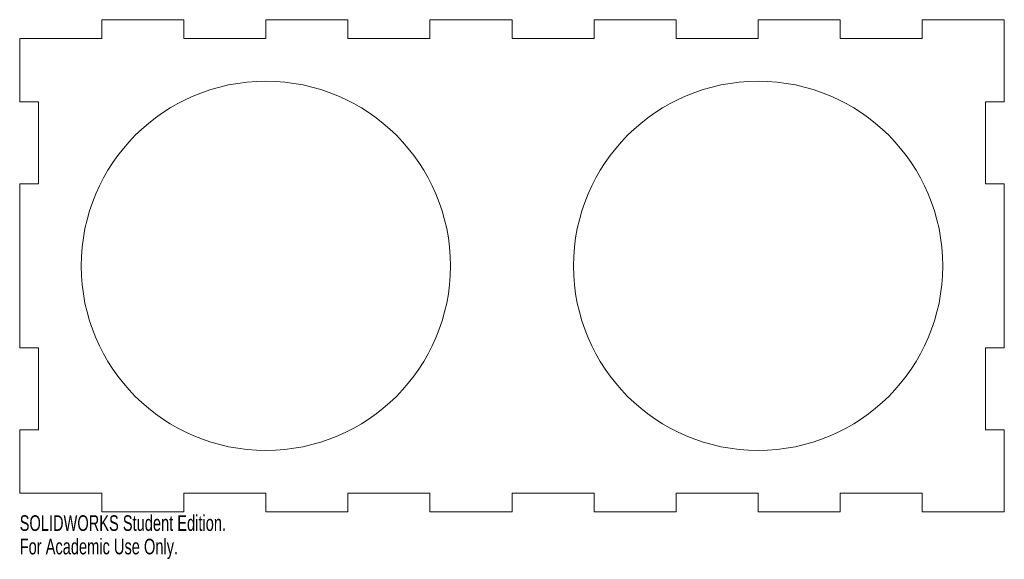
# Model space of a CAD drawing. Header units: inches. Extents: x -9 to 3, y -3.6 to 3.
import ezdxf

# ---------------------------------------------------------------- set-up
doc = ezdxf.new("R2010")
doc.units = ezdxf.units.IN
doc.header["$MEASUREMENT"] = 0
doc.styles.add('SLDTEXTSTYLE0', font='TXT', dxfattribs={"width": 0.7})

msp = doc.modelspace()

# ---------------------------------------------------------------- linework, layer by layer
at = {"color": 7, "linetype": 'Continuous', "lineweight": 15}
for p, q in [((-8, 3), (-8, 2.77)), ((-7, 3), (-8, 3)), ((-7, 2.77), (-7, 3)), ((-6, 3), (-6, 2.77)), ((-5, 3), (-6, 3)), ((-5, 2.77), (-5, 3)), ((-4, 3), (-4, 2.77)), ((-3, 3), (-4, 3)), ((-3, 2.77), (-3, 3)), ((-2, 3), (-2, 2.77)), ((-1, 3), (-2, 3)), ((-1, 2.77), (-1, 3)), ((0, 3), (0, 2.77)), ((1, 3), (0, 3)), ((1, 2.77), (1, 3)), ((2, 3), (2, 2.77)), ((3, 3), (2, 3)), ((3, 2), (3, 3)), ((-9, 2.77), (-9, 2)), ((-8, 2.77), (-9, 2.77)), ((-6, 2.77), (-7, 2.77)), ((-4, 2.77), (-5, 2.77)), ((-2, 2.77), (-3, 2.77)), ((0, 2.77), (-1, 2.77)), ((2, 2.77), (1, 2.77)), ((-9, 2), (-8.77, 2)), ((-8.77, 2), (-8.77, 1)), ((2.77, 2), (3, 2)), ((2.77, 1), (2.77, 2)), ((-9, 1), (-9, -1)), ((-8.77, 1), (-9, 1)), ((3, 1), (2.77, 1)), ((3, -1), (3, 1)), ((-9, -1), (-8.77, -1)), ((-8.77, -1), (-8.77, -2)), ((2.77, -1), (3, -1)), ((2.77, -2), (2.77, -1)), ((-9, -2), (-9, -2.77)), ((-8.77, -2), (-9, -2)), ((3, -2), (2.77, -2)), ((3, -3), (3, -2)), ((-9, -2.77), (-8, -2.77)), ((-8, -2.77), (-8, -3)), ((-7, -2.77), (-6, -2.77)), ((-7, -3), (-7, -2.77)), ((-6, -2.77), (-6, -3)), ((-5, -2.77), (-4, -2.77)), ((-5, -3), (-5, -2.77)), ((-4, -2.77), (-4, -3)), ((-3, -2.77), (-2, -2.77)), ((-3, -3), (-3, -2.77)), ((-2, -2.77), (-2, -3)), ((-1, -2.77), (0, -2.77)), ((-1, -3), (-1, -2.77)), ((0, -2.77), (0, -3)), ((1, -2.77), (2, -2.77)), ((1, -3), (1, -2.77)), ((2, -2.77), (2, -3)), ((-8, -3), (-7, -3)), ((-6, -3), (-5, -3)), ((-4, -3), (-3, -3)), ((-2, -3), (-1, -3)), ((0, -3), (1, -3)), ((2, -3), (3, -3))]:
    msp.add_line(p, q, dxfattribs=at)
for centre in [(-6, 0), (0, 0)]:
    msp.add_circle(centre, 2.25, dxfattribs=at)

# ---------------------------------------------------------------- texts
at = {"color": 7, "linetype": 'Continuous', "char_height": 0.1903, "attachment_point": 1, "style": 'SLDTEXTSTYLE0'}
for s, insert in [('SOLIDWORKS Student Edition.', (-9, -3.04)), ('For Academic Use Only.', (-9, -3.326))]:
    msp.add_mtext(s, dxfattribs=dict(at, insert=insert))

doc.saveas('drawing.dxf')
